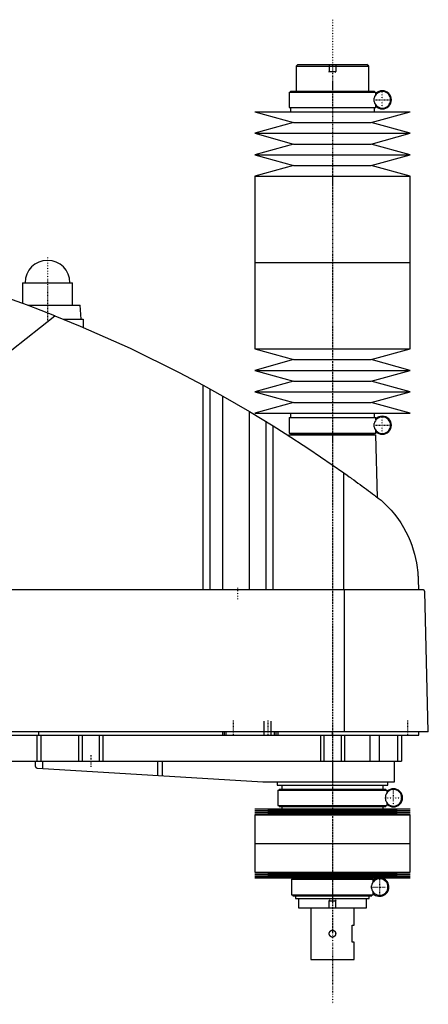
# Model space of a CAD drawing. Extents: x -186 to 906, y -1 to 900.
# Tile 3 of 3: x 669 to 906, y 330 to 900. Entities that reach past the tile are written whole.
import ezdxf

# ---------------------------------------------------------------- set-up
doc = ezdxf.new("R2010")
doc.units = 0
doc.linetypes.add('CENTER', pattern=[1.5, 0.45, -0.5, 0.05, -0.5])
for name, color, linetype in [('AM_0', 7, 'CONTINUOUS'), ('AM_10', 7, 'CONTINUOUS'), ('AM_7', 7, 'CENTER')]:
    doc.layers.add(name, color=color, linetype=linetype)

msp = doc.modelspace()

# ---------------------------------------------------------------- linework, layer by layer
at = {"layer": 'AM_0', "color": 7, "linetype": 'CONTINUOUS'}
for p, q in [((830, 874), (829, 873)), ((829, 873), (829, 858.5)), ((829, 873), (871, 873)), ((830, 874), (870, 874)), ((871, 873), (870, 874)), ((871, 858.5), (871, 873)), ((824.85, 858), (824.85, 849)), ((824.85, 858), (875.15, 858)), ((825.65, 858.5), (825.65, 858)), ((825.65, 858.5), (874.35, 858.5)), ((874.35, 858), (874.35, 858.5)), ((875.15, 856.56), (875.15, 858)), ((874.16, 852.5), (874.16, 854.5)), ((875.15, 849), (875.15, 850.44)), ((805, 846.5), (827.5, 840.3)), ((805, 846.5), (895, 846.5)), ((824.85, 849), (875.15, 849)), ((825.65, 849), (825.65, 846.5)), ((872.5, 840.3), (895, 846.5)), ((874.35, 846.5), (874.35, 849)), ((827.5, 840.3), (805, 834.1)), ((827.5, 840.3), (872.5, 840.3)), ((895, 834.1), (872.5, 840.3)), ((805, 834.1), (827.5, 827.9)), ((805, 834.1), (895, 834.1)), ((872.5, 827.9), (895, 834.1)), ((827.5, 827.9), (805, 821.7)), ((827.5, 827.9), (872.5, 827.9)), ((895, 821.7), (872.5, 827.9)), ((805, 821.7), (827.5, 815.5)), ((805, 821.7), (895, 821.7)), ((872.5, 815.5), (895, 821.7)), ((827.5, 815.5), (805, 809.3)), ((827.5, 815.5), (872.5, 815.5)), ((895, 809.3), (872.5, 815.5)), ((805, 809.3), (805, 759.25)), ((805, 809.3), (895, 809.3)), ((895, 759.25), (895, 809.3)), ((805, 759.25), (805, 709.2)), ((805, 759.25), (895, 759.25)), ((805, 759.25), (895, 759.25)), ((895, 709.2), (895, 759.25)), ((670.5, 747.5), (670.5, 735.67)), ((670.5, 747.5), (699.5, 747.5)), ((699.5, 734.5), (699.5, 747.5)), ((673.65, 734.5), (704, 734.5)), ((704.5, 726.5), (704, 734.5)), ((545.22, 614.75), (689.33, 728.44)), ((694.16, 726.5), (705.65, 726.5)), ((705.65, 726.5), (705.65, 721.73)), ((805, 709.2), (827.5, 703)), ((805, 709.2), (895, 709.2)), ((872.5, 703), (895, 709.2)), ((827.5, 703), (805, 696.8)), ((827.5, 703), (872.5, 703)), ((895, 696.8), (872.5, 703)), ((805, 696.8), (827.5, 690.6)), ((805, 696.8), (895, 696.8)), ((872.5, 690.6), (895, 696.8)), ((827.5, 690.6), (805, 684.4)), ((827.5, 690.6), (872.5, 690.6)), ((895, 684.4), (872.5, 690.6)), ((775.22, 569.6), (775.22, 688.17)), ((775.22, 688.17), (786.56, 681.89)), ((779.22, 569.6), (779.22, 685.98)), ((786.56, 569.6), (786.56, 681.89)), ((786.56, 681.89), (801.96, 672.97)), ((805, 684.4), (827.5, 678.2)), ((805, 684.4), (895, 684.4)), ((872.5, 678.2), (895, 684.4)), ((827.5, 678.2), (805, 672)), ((827.5, 678.2), (872.5, 678.2)), ((895, 672), (872.5, 678.2)), ((801.96, 569.6), (801.96, 672.97)), ((801.96, 672.97), (815.65, 664.64)), ((805, 672), (895, 672)), ((824.85, 669.5), (824.85, 660.5)), ((824.85, 669.5), (875.15, 669.5)), ((825.65, 672), (825.65, 669.5)), ((874.35, 669.5), (874.35, 672)), ((875.15, 668.06), (875.15, 669.5)), ((811.52, 569.6), (811.52, 667.2)), ((815.65, 569.6), (815.65, 664.64)), ((874.16, 664), (874.16, 666)), ((875.15, 660.5), (875.15, 661.94)), ((824.83, 659.5), (824.81, 658.86)), ((824.83, 659.5), (875.17, 659.5)), ((824.85, 660.5), (875.15, 660.5)), ((825.65, 660.5), (825.65, 660)), ((825.65, 660), (874.35, 660)), ((825.83, 660), (825.83, 659.5)), ((874.17, 659.5), (874.17, 660)), ((874.35, 660), (874.35, 660.5)), ((876.04, 623.15), (875.17, 659.5)), ((856.53, 569.6), (856.53, 637.45)), ((899.63, 575.62), (899.77, 569.6)), ((902.45, 569.6), (332.05, 569.6)), ((857.01, 487.5), (857.01, 569.6)), ((905.5, 487.5), (903.45, 568.63)), ((905.5, 487.5), (328.96, 487.5)), ((360, 485.5), (900, 485.5)), ((678.85, 485.5), (678.85, 470.5)), ((680, 485.5), (680, 487.5)), ((681.18, 485.5), (681.18, 470.5)), ((703, 485.5), (703, 470.5)), ((705, 485.5), (705, 470.5)), ((715, 485.5), (715, 470.5)), ((717, 485.5), (717, 470.5)), ((786.5, 485.5), (786.5, 487.5)), ((787.5, 485.5), (787.5, 487.5)), ((788.5, 485.5), (788.5, 487.5)), ((816.5, 485.5), (816.5, 487.5)), ((817.5, 485.5), (817.5, 487.5)), ((818.5, 485.5), (818.5, 487.5)), ((843, 485.5), (843, 470.5)), ((845, 485.5), (845, 470.5)), ((850, 485.5), (850, 487.5)), ((855, 485.5), (855, 470.5)), ((857, 485.5), (857, 470.5)), ((871.56, 485.5), (871.56, 470.5)), ((877.09, 485.5), (877.09, 470.5)), ((887.69, 485.5), (887.69, 470.5)), ((890, 485.5), (890, 470.5)), ((900, 485.5), (900, 487.5)), ((582, 470.5), (890, 470.5)), ((677.8, 470.5), (677.8, 467.74)), ((682.14, 470.5), (682.14, 466.1)), ((748.68, 470.5), (748.68, 462.14)), ((751.33, 470.5), (751.33, 461.99)), ((850, 470.5), (850, 458.5)), ((886, 458.5), (886, 470.5)), ((679.14, 466.27), (809.7, 458.52)), ((810.3, 458.5), (886, 458.5)), ((818, 458.5), (818, 456.5)), ((818, 456.5), (882, 456.5)), ((820.65, 456.5), (820.65, 454.2)), ((879.35, 454.2), (879.35, 456.5)), ((882, 456.5), (882, 458.5)), ((818.35, 453.7), (818.35, 444.7)), ((818.35, 453.7), (881.65, 453.7)), ((819.15, 454.2), (819.15, 453.7)), ((819.15, 454.2), (880.85, 454.2)), ((880.85, 453.7), (880.85, 454.2)), ((880.87, 447.49), (880.87, 450.91)), ((881.65, 452.26), (881.65, 453.7)), ((881.65, 444.7), (881.65, 446.14)), ((805, 442.75), (827.5, 442.18)), ((805, 442.75), (895, 442.75)), ((827.5, 442.18), (805, 441.61)), ((805, 441.61), (827.5, 441.04)), ((805, 441.61), (895, 441.61)), ((827.5, 441.04), (805, 440.47)), ((805, 440.47), (827.5, 439.9)), ((805, 440.47), (895, 440.47)), ((827.5, 439.9), (805, 439.33)), ((805, 439.33), (805, 422.75)), ((805, 439.33), (895, 439.33)), ((818.35, 444.7), (881.65, 444.7)), ((819.15, 444.7), (819.15, 444.2)), ((819.15, 444.2), (880.85, 444.2)), ((820.65, 444.2), (820.65, 442.75)), ((827.5, 442.18), (872.5, 442.18)), ((827.5, 441.04), (872.5, 441.04)), ((827.5, 439.9), (872.5, 439.9)), ((872.5, 442.18), (895, 442.75)), ((895, 441.61), (872.5, 442.18)), ((872.5, 441.04), (895, 441.61)), ((895, 440.47), (872.5, 441.04)), ((872.5, 439.9), (895, 440.47)), ((895, 439.33), (872.5, 439.9)), ((879.35, 442.75), (879.35, 444.2)), ((880.85, 444.2), (880.85, 444.7)), ((895, 422.75), (895, 439.33)), ((805, 422.75), (895, 422.75)), ((805, 422.75), (805, 406.17)), ((805, 422.75), (895, 422.75)), ((895, 406.17), (895, 422.75)), ((805, 406.17), (827.5, 405.6)), ((805, 406.17), (895, 406.17)), ((827.5, 405.6), (805, 405.03)), ((805, 405.03), (827.5, 404.46)), ((805, 405.03), (895, 405.03)), ((827.5, 405.6), (872.5, 405.6)), ((872.5, 405.6), (895, 406.17)), ((895, 405.03), (872.5, 405.6)), ((872.5, 404.46), (895, 405.03)), ((827.5, 404.46), (805, 403.89)), ((805, 403.89), (827.5, 403.32)), ((805, 403.89), (895, 403.89)), ((827.5, 403.32), (805, 402.75)), ((805, 402.75), (895, 402.75)), ((826.35, 402), (826.35, 393)), ((826.35, 402), (873.65, 402)), ((827.15, 402.5), (827.15, 402)), ((827.15, 402.5), (872.85, 402.5)), ((827.5, 404.46), (872.5, 404.46)), ((827.5, 403.32), (872.5, 403.32)), ((828.65, 402.75), (828.65, 402.5)), ((871.35, 402.5), (871.35, 402.75)), ((895, 403.89), (872.5, 404.46)), ((872.5, 403.32), (895, 403.89)), ((895, 402.75), (872.5, 403.32)), ((872.85, 402), (872.85, 402.5)), ((873.65, 400.56), (873.65, 402)), ((872.59, 396.88), (872.59, 398.12)), ((873.65, 393), (873.65, 394.44)), ((826.35, 393), (873.65, 393)), ((827.15, 393), (827.15, 392.5)), ((827.15, 392.5), (872.85, 392.5)), ((828.65, 392.5), (828.65, 390.8)), ((828.65, 390.8), (871.35, 390.8)), ((830.25, 390.8), (830.25, 385.5)), ((869.75, 385.5), (869.75, 390.8)), ((871.35, 390.8), (871.35, 392.5)), ((872.85, 392.5), (872.85, 393)), ((830.25, 385.5), (869.75, 385.5)), ((837.5, 385.5), (837.5, 355.5)), ((862.5, 375.5), (862.5, 385.5)), ((861.5, 375.5), (862.5, 375.5)), ((861.5, 365.5), (861.5, 375.5)), ((862.5, 365.5), (861.5, 365.5)), ((862.5, 355.5), (862.5, 365.5)), ((837.5, 355.5), (862.5, 355.5))]:
    msp.add_line(p, q, dxfattribs=at)
for points in [[(689.33, 728.44, 0), (673.4, 734.59, 0), (641.19, 745.86, 0), (608.52, 755.74, 0), (592.03, 760.16, 0)], [(689.33, 728.44, 0), (703.96, 722.45, 0), (732.87, 709.58, 0), (761.24, 695.59, 0), (775.22, 688.17, 0)], [(815.65, 664.64, 0), (822.58, 660.29, 0), (836.3, 651.36, 0), (849.84, 642.16, 0), (856.53, 637.45, 0)], [(856.53, 637.45, 0), (857.18, 637, 0), (858.46, 636.08, 0), (859.75, 635.16, 0), (860.38, 634.7, 0), (861.02, 634.24, 0), (862.29, 633.33, 0), (863.54, 632.42, 0), (864.79, 631.51, 0), (866.03, 630.6, 0), (867.25, 629.7, 0), (867.86, 629.26, 0), (868.47, 628.81, 0), (869.67, 627.92, 0), (870.86, 627.04, 0), (872.03, 626.16, 0), (873.19, 625.3, 0), (874.33, 624.44, 0), (874.89, 624.01, 0), (875.45, 623.59, 0), (876.56, 622.75, 0), (877.65, 621.93, 0), (878.19, 621.52, 0)], [(878.19, 621.52, 0), (879.41, 620.42, 0), (881.74, 618.15, 0), (883.91, 615.81, 0), (884.94, 614.61, 0), (885.93, 613.4, 0), (887.8, 610.92, 0), (889.52, 608.41, 0), (891.09, 605.85, 0), (892.52, 603.27, 0), (893.8, 600.67, 0), (894.38, 599.37, 0), (894.93, 598.07, 0), (895.93, 595.48, 0), (896.8, 592.89, 0), (897.54, 590.32, 0), (898.16, 587.76, 0), (898.67, 585.21, 0), (898.88, 583.94, 0), (899.07, 582.67, 0), (899.26, 581.15, 0), (899.31, 580.72, 0), (899.35, 580.27, 0), (899.37, 580.05, 0), (899.39, 579.83, 0), (899.43, 579.37, 0), (899.47, 578.91, 0), (899.5, 578.44, 0), (899.53, 577.96, 0), (899.56, 577.47, 0), (899.58, 577.22, 0), (899.59, 576.97, 0), (899.61, 576.44, 0), (899.63, 575.9, 0), (899.63, 575.62, 0)], [(903.45, 568.63, 0), (903.45, 568.63, 0), (903.45, 568.63, 0), (903.45, 568.64, 0), (903.45, 568.64, 0), (903.45, 568.64, 0), (903.45, 568.65, 0), (903.45, 568.65, 0), (903.45, 568.66, 0), (903.45, 568.67, 0), (903.45, 568.67, 0), (903.45, 568.67, 0), (903.45, 568.68, 0), (903.45, 568.68, 0), (903.45, 568.69, 0), (903.45, 568.69, 0), (903.45, 568.7, 0), (903.44, 568.7, 0), (903.44, 568.71, 0), (903.44, 568.71, 0), (903.44, 568.71, 0), (903.44, 568.72, 0), (903.44, 568.72, 0), (903.44, 568.72, 0), (903.44, 568.73, 0), (903.44, 568.73, 0), (903.44, 568.74, 0), (903.44, 568.74, 0), (903.44, 568.74, 0), (903.44, 568.75, 0), (903.44, 568.75, 0), (903.44, 568.76, 0), (903.44, 568.76, 0), (903.44, 568.77, 0), (903.44, 568.77, 0), (903.43, 568.77, 0), (903.43, 568.78, 0), (903.43, 568.79, 0), (903.43, 568.82, 0), (903.42, 568.84, 0), (903.41, 568.87, 0), (903.41, 568.88, 0), (903.41, 568.89, 0), (903.4, 568.91, 0), (903.39, 568.93, 0), (903.39, 568.95, 0), (903.38, 568.97, 0), (903.37, 568.99, 0), (903.37, 569, 0), (903.36, 569.01, 0), (903.35, 569.03, 0), (903.35, 569.04, 0), (903.34, 569.05, 0), (903.34, 569.06, 0), (903.33, 569.08, 0), (903.32, 569.09, 0), (903.32, 569.1, 0), (903.31, 569.11, 0), (903.3, 569.12, 0), (903.3, 569.13, 0), (903.27, 569.18, 0), (903.21, 569.24, 0), (903.16, 569.3, 0), (903.1, 569.36, 0), (903.05, 569.4, 0), (903.02, 569.42, 0), (902.99, 569.44, 0), (902.93, 569.48, 0), (902.86, 569.51, 0), (902.8, 569.54, 0), (902.74, 569.56, 0), (902.67, 569.57, 0), (902.64, 569.58, 0), (902.61, 569.59, 0), (902.54, 569.6, 0), (902.48, 569.6, 0), (902.45, 569.6, 0)], [(677.8, 467.74, 0), (677.8, 467.74, 0), (677.8, 467.73, 0), (677.8, 467.73, 0), (677.8, 467.73, 0), (677.8, 467.73, 0), (677.8, 467.72, 0), (677.8, 467.72, 0), (677.81, 467.71, 0), (677.81, 467.7, 0), (677.81, 467.69, 0), (677.81, 467.69, 0), (677.81, 467.68, 0), (677.82, 467.67, 0), (677.82, 467.66, 0), (677.82, 467.65, 0), (677.83, 467.64, 0), (677.83, 467.62, 0), (677.83, 467.62, 0), (677.83, 467.61, 0), (677.84, 467.6, 0), (677.84, 467.58, 0), (677.84, 467.58, 0), (677.86, 467.53, 0), (677.89, 467.44, 0), (677.93, 467.34, 0), (677.98, 467.24, 0), (678.04, 467.14, 0), (678.11, 467.04, 0), (678.14, 466.99, 0), (678.18, 466.94, 0), (678.26, 466.84, 0), (678.35, 466.75, 0), (678.45, 466.66, 0), (678.56, 466.57, 0), (678.67, 466.49, 0), (678.73, 466.46, 0), (678.8, 466.42, 0), (678.93, 466.36, 0), (679.07, 466.3, 0), (679.14, 466.27, 0)], [(850, 368.5, 0), (849.97, 368.5, 0), (849.92, 368.5, 0), (849.86, 368.51, 0), (849.84, 368.51, 0), (849.81, 368.51, 0), (849.75, 368.52, 0), (849.7, 368.53, 0), (849.64, 368.54, 0), (849.59, 368.55, 0), (849.53, 368.56, 0), (849.51, 368.57, 0), (849.48, 368.58, 0), (849.43, 368.6, 0), (849.37, 368.62, 0), (849.32, 368.64, 0), (849.27, 368.66, 0), (849.22, 368.69, 0), (849.19, 368.7, 0), (849.17, 368.71, 0), (849.12, 368.74, 0), (849.07, 368.77, 0), (849.04, 368.78, 0), (849.02, 368.8, 0), (848.97, 368.83, 0), (848.93, 368.87, 0), (848.91, 368.88, 0), (848.88, 368.9, 0), (848.84, 368.94, 0), (848.8, 368.97, 0), (848.76, 369.01, 0), (848.72, 369.05, 0), (848.68, 369.09, 0), (848.66, 369.11, 0), (848.65, 369.13, 0), (848.61, 369.17, 0), (848.58, 369.21, 0), (848.54, 369.26, 0), (848.51, 369.3, 0), (848.48, 369.35, 0), (848.46, 369.37, 0), (848.45, 369.4, 0), (848.42, 369.44, 0), (848.39, 369.49, 0), (848.37, 369.54, 0), (848.34, 369.6, 0), (848.32, 369.65, 0), (848.31, 369.67, 0), (848.29, 369.7, 0), (848.27, 369.75, 0), (848.25, 369.81, 0), (848.24, 369.86, 0), (848.22, 369.92, 0), (848.21, 369.97, 0), (848.2, 370, 0), (848.19, 370.03, 0), (848.18, 370.08, 0), (848.17, 370.14, 0), (848.16, 370.2, 0), (848.15, 370.25, 0), (848.15, 370.31, 0), (848.15, 370.34, 0), (848.14, 370.36, 0), (848.14, 370.42, 0), (848.14, 370.47, 0), (848.14, 370.5, 0), (848.14, 370.53, 0), (848.14, 370.58, 0), (848.14, 370.64, 0), (848.15, 370.66, 0), (848.15, 370.69, 0), (848.15, 370.75, 0), (848.16, 370.8, 0), (848.17, 370.86, 0), (848.18, 370.92, 0), (848.19, 370.97, 0), (848.2, 371, 0), (848.21, 371.03, 0), (848.22, 371.08, 0), (848.24, 371.14, 0), (848.25, 371.19, 0), (848.27, 371.25, 0), (848.29, 371.3, 0), (848.31, 371.33, 0), (848.32, 371.35, 0), (848.34, 371.4, 0), (848.37, 371.46, 0), (848.39, 371.51, 0), (848.42, 371.56, 0), (848.45, 371.6, 0), (848.46, 371.63, 0), (848.48, 371.65, 0), (848.51, 371.7, 0), (848.54, 371.74, 0), (848.58, 371.79, 0), (848.61, 371.83, 0), (848.65, 371.87, 0), (848.66, 371.89, 0), (848.68, 371.91, 0), (848.72, 371.95, 0), (848.76, 371.99, 0), (848.8, 372.03, 0), (848.84, 372.06, 0), (848.88, 372.1, 0), (848.91, 372.12, 0), (848.93, 372.13, 0), (848.97, 372.17, 0), (849.02, 372.2, 0), (849.04, 372.22, 0), (849.07, 372.23, 0), (849.12, 372.26, 0), (849.17, 372.29, 0), (849.19, 372.3, 0), (849.22, 372.31, 0), (849.27, 372.34, 0), (849.32, 372.36, 0), (849.37, 372.38, 0), (849.43, 372.4, 0), (849.48, 372.42, 0), (849.51, 372.43, 0), (849.53, 372.44, 0), (849.59, 372.45, 0), (849.64, 372.46, 0), (849.7, 372.47, 0), (849.75, 372.48, 0), (849.81, 372.49, 0), (849.84, 372.49, 0), (849.86, 372.49, 0), (849.92, 372.5, 0), (849.97, 372.5, 0), (850, 372.5, 0)], [(850, 372.5, 0), (850.03, 372.5, 0), (850.08, 372.5, 0), (850.14, 372.49, 0), (850.16, 372.49, 0), (850.19, 372.49, 0), (850.25, 372.48, 0), (850.3, 372.47, 0), (850.36, 372.46, 0), (850.41, 372.45, 0), (850.47, 372.44, 0), (850.49, 372.43, 0), (850.52, 372.42, 0), (850.57, 372.4, 0), (850.63, 372.38, 0), (850.68, 372.36, 0), (850.73, 372.34, 0), (850.78, 372.31, 0), (850.81, 372.3, 0), (850.83, 372.29, 0), (850.88, 372.26, 0), (850.93, 372.23, 0), (850.96, 372.22, 0), (850.98, 372.2, 0), (851.03, 372.17, 0), (851.07, 372.13, 0), (851.09, 372.12, 0), (851.12, 372.1, 0), (851.16, 372.06, 0), (851.2, 372.03, 0), (851.24, 371.99, 0), (851.28, 371.95, 0), (851.32, 371.91, 0), (851.34, 371.89, 0), (851.35, 371.87, 0), (851.39, 371.83, 0), (851.42, 371.79, 0), (851.46, 371.74, 0), (851.49, 371.7, 0), (851.52, 371.65, 0), (851.54, 371.63, 0), (851.55, 371.6, 0), (851.58, 371.56, 0), (851.61, 371.51, 0), (851.63, 371.46, 0), (851.66, 371.4, 0), (851.68, 371.35, 0), (851.69, 371.33, 0), (851.71, 371.3, 0), (851.73, 371.25, 0), (851.75, 371.19, 0), (851.76, 371.14, 0), (851.78, 371.08, 0), (851.79, 371.03, 0), (851.8, 371, 0), (851.81, 370.97, 0), (851.82, 370.91, 0), (851.83, 370.86, 0), (851.84, 370.8, 0), (851.85, 370.75, 0), (851.85, 370.69, 0), (851.85, 370.66, 0), (851.86, 370.64, 0), (851.86, 370.58, 0), (851.86, 370.53, 0), (851.86, 370.5, 0), (851.86, 370.47, 0), (851.86, 370.42, 0), (851.86, 370.36, 0), (851.85, 370.34, 0), (851.85, 370.31, 0), (851.85, 370.25, 0), (851.84, 370.2, 0), (851.83, 370.14, 0), (851.82, 370.08, 0), (851.81, 370.03, 0), (851.8, 370, 0), (851.79, 369.97, 0), (851.78, 369.92, 0), (851.76, 369.86, 0), (851.75, 369.81, 0), (851.73, 369.75, 0), (851.7, 369.7, 0), (851.69, 369.67, 0), (851.68, 369.65, 0), (851.66, 369.59, 0), (851.63, 369.54, 0), (851.61, 369.49, 0), (851.58, 369.44, 0), (851.55, 369.39, 0), (851.53, 369.37, 0), (851.52, 369.35, 0), (851.49, 369.3, 0), (851.46, 369.26, 0), (851.42, 369.21, 0), (851.39, 369.17, 0), (851.35, 369.13, 0), (851.34, 369.11, 0), (851.32, 369.09, 0), (851.28, 369.05, 0), (851.24, 369.01, 0), (851.2, 368.97, 0), (851.16, 368.94, 0), (851.11, 368.9, 0), (851.09, 368.88, 0), (851.07, 368.87, 0), (851.02, 368.83, 0), (850.98, 368.8, 0), (850.95, 368.78, 0), (850.93, 368.77, 0), (850.88, 368.74, 0), (850.83, 368.71, 0), (850.81, 368.7, 0), (850.78, 368.69, 0), (850.73, 368.66, 0), (850.68, 368.64, 0), (850.63, 368.62, 0), (850.57, 368.6, 0), (850.52, 368.58, 0), (850.49, 368.57, 0), (850.46, 368.56, 0), (850.41, 368.55, 0), (850.36, 368.54, 0), (850.3, 368.53, 0), (850.25, 368.52, 0), (850.19, 368.51, 0), (850.16, 368.51, 0), (850.14, 368.51, 0), (850.08, 368.5, 0), (850.03, 368.5, 0), (850, 368.5, 0)]]:
    msp.add_polyline3d(points, dxfattribs=at)
for centre, radius, start, end in [((878.85, 853.5), 4.8, 192.0755, 167.9245), ((878.85, 853.5), 5.25, 225.1897, 134.8103), ((685, 747.5), 13, 0, 180), ((878.85, 665), 4.8, 192.0755, 167.9245), ((878.85, 665), 5.25, 225.1897, 134.8103), ((810.3, 468.5), 10, 266.6, 270), ((885.35, 449.2), 4.8, 200.9129, 159.0871), ((885.35, 449.2), 5.25, 225.1897, 134.8103), ((877.35, 397.5), 4.8, 187.4315, 172.5685), ((877.35, 397.5), 5.38, 102.3808, 133.5014), ((877.35, 397.5), 5.37, 226.4986, 77.6192)]:
    msp.add_arc(centre, radius, start, end, dxfattribs=at)
at = {"layer": 'AM_10', "color": 7, "linetype": 'CONTINUOUS'}
for p, q in [((848, 874), (848, 870)), ((852, 874), (852, 870)), ((848.38, 869.34), (848, 870)), ((848, 870), (852, 870)), ((851.62, 869.34), (852, 870)), ((810.5, 485.5), (810.5, 493.5)), ((814.5, 485.5), (814.5, 493.5)), ((848.38, 390.16), (848, 389.5)), ((848, 385.5), (848, 389.5)), ((848, 389.5), (852, 389.5)), ((851.62, 390.16), (852, 389.5)), ((852, 385.5), (852, 389.5))]:
    msp.add_line(p, q, dxfattribs=at)
at = {"layer": 'AM_7', "color": 4, "linetype": 'CENTER'}
for p, q in [((850, 899.92), (850, 329.57)), ((850, 863.46), (850, 754.29)), ((878.85, 848.46), (878.85, 858.54)), ((873.81, 853.5), (883.89, 853.5)), ((685, 762.2), (685, 724.8)), ((850, 764.21), (850, 655.04)), ((671.35, 747.5), (698.65, 747.5)), ((850, 700.5), (850, 370.5)), ((878.85, 659.96), (878.85, 670.04)), ((873.81, 665), (883.89, 665)), ((795, 570.9), (795, 564.3)), ((792.5, 493.9), (792.5, 485.1)), ((812.5, 493.9), (812.5, 485.1)), ((893.5, 493.9), (893.5, 485.1)), ((710, 473.8), (710, 467.2)), ((850, 458.19), (850, 421.06)), ((885.35, 444.16), (885.35, 454.24)), ((880.31, 449.2), (890.39, 449.2)), ((850, 424.35), (850, 389.2)), ((877.35, 392.46), (877.35, 402.54)), ((872.31, 397.5), (882.39, 397.5))]:
    msp.add_line(p, q, dxfattribs=at)

doc.saveas('drawing.dxf')
